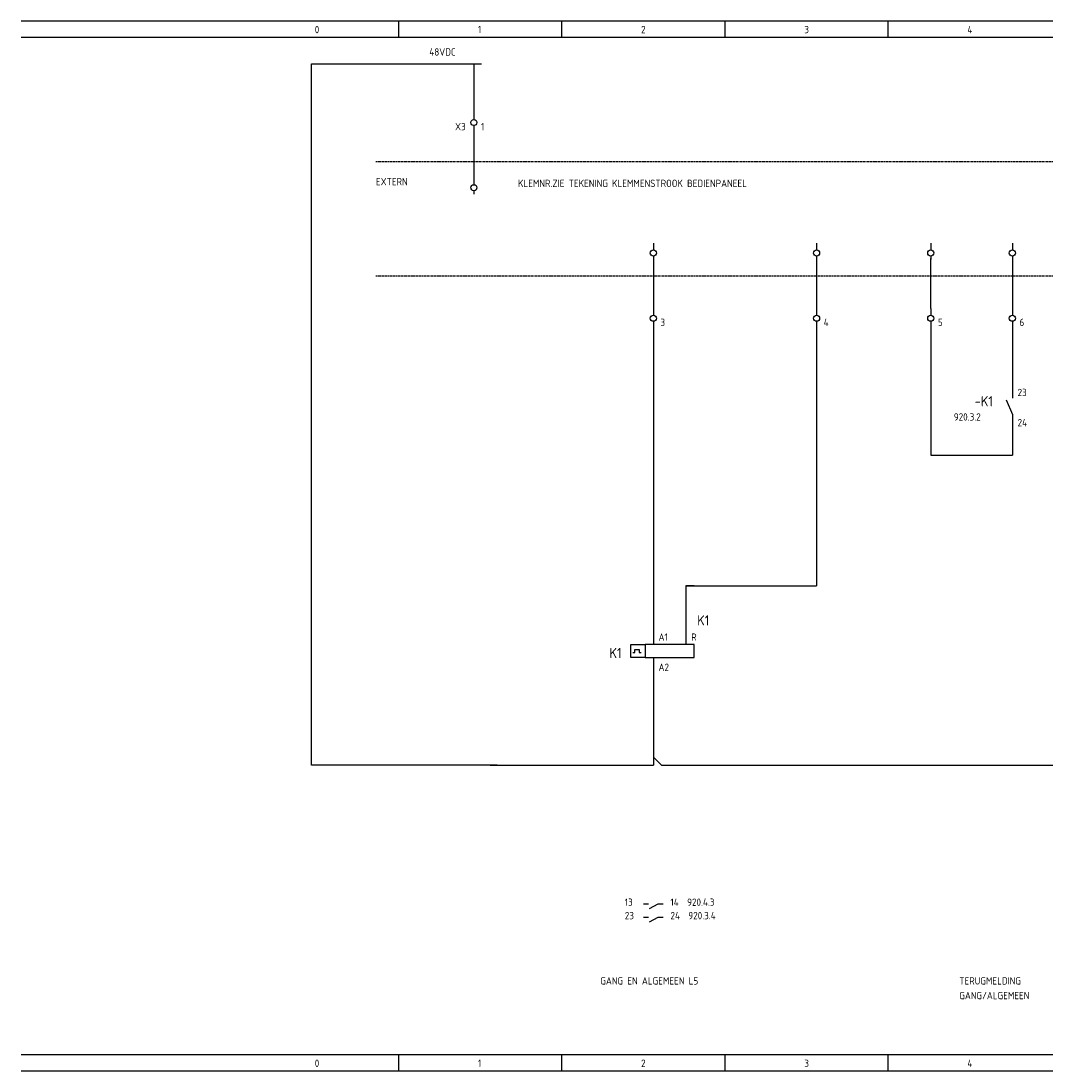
# Model space of a CAD drawing. Extents: x 30 to 1497, y -113 to 436.
# Tile 3 of 7: x 992 to 1243, y -113 to 145. Entities that reach past the tile are written whole.
import ezdxf

# ---------------------------------------------------------------- set-up
doc = ezdxf.new("R2010")
doc.units = 0
doc.linetypes.add('EPLANLINE2', pattern=[0.375, 0.25, -0.125])
doc.linetypes.add('EPLANLINE7', pattern=[0])
doc.layers.get('0').update_dxf_attribs({"linetype": 'CONTINUOUS'})
for name, color, linetype in [('AANSLUITCODE', 3, 'CONTINUOUS'), ('AUTOCONNECTING', 2, 'CONTINUOUS'), ('CONTACTSPIEGEL', 7, 'CONTINUOUS'), ('EXTRA_TEKST', 7, 'CONTINUOUS'), ('KLEMMEN', 7, 'CONTINUOUS'), ('KRUISVERWIJZING', 7, 'CONTINUOUS'), ('ODC', 5, 'CONTINUOUS'), ('ONDERHOEK', 1, 'CONTINUOUS'), ('SPEC_TEKST', 5, 'CONTINUOUS'), ('SYMBOOL', 4, 'CONTINUOUS')]:
    doc.layers.add(name, color=color, linetype=linetype)
doc.styles.get("Standard").update_dxf_attribs({"font": 'ISOCP'})

# ---------------------------------------------------------------- blocks, each defined once
blk = doc.blocks.new('SO282')
at = {"layer": 'SYMBOOL', "color": 3, "linetype": 'EPLANLINE7'}
for p in [(0, 4), (-2, 0)]:
    blk.add_line(p, (0, 0), dxfattribs=at)
blk = doc.blocks.new('SO264')
at = {"layer": 'SYMBOOL', "color": 3, "linetype": 'EPLANLINE7'}
for p, q in [((0, 4), (0, 0)), ((-2, 0), (0, 0)), ((0, 2), (2, 0))]:
    blk.add_line(p, q, dxfattribs=at)
blk = doc.blocks.new('190_0_CBZ_NEN')
at = {"layer": 'SYMBOOL', "color": 3, "linetype": 'EPLANLINE7'}
for p, q in [((0, 4), (0, 3.2)), ((0, 3.2), (0, 1.6)), ((-5.5, -1.6), (-5.5, 1.6)), ((-5.5, 1.6), (-2, 1.6)), ((-4.5, -0.4), (-4.5, 0.4)), ((-4.5, 0.4), (-3.5, 0.4)), ((-3.5, 0.4), (-3.5, -0.4)), ((0, 1.6), (-2, 1.6)), ((-2, 1.6), (-2, -1.6)), ((10, 1.6), (-1, 1.6)), ((10, -1.6), (10, 1.6)), ((-2, -1.6), (-5.5, -1.6)), ((-5, -0.4), (-4.5, -0.4)), ((-3.5, -0.4), (-3, -0.4)), ((-2, -1.6), (-1, -1.6)), ((-1, -1.6), (10, -1.6)), ((0, -1.6), (0, -3.2)), ((0, -3.2), (0, -4))]:
    blk.add_line(p, q, dxfattribs=at)
blk = doc.blocks.new('163_0_CBZ_NEN')
at = {"layer": 'SYMBOOL', "color": 3, "linetype": 'EPLANLINE7'}
for p, q in [((0, 4), (0, 3.2)), ((0, 3.2), (0, 1.6))]:
    blk.add_line(p, q, dxfattribs=at)
blk = doc.blocks.new('SO281')
at = {"layer": 'SYMBOOL', "color": 3, "linetype": 'EPLANLINE7'}
for p, q in [((2, 0), (0, 0)), ((0, 0), (0, -2))]:
    blk.add_line(p, q, dxfattribs=at)
blk = doc.blocks.new('30_0_CBZ_NEN')
at = {"layer": 'EXTRA_TEKST', "color": 3, "linetype": 'EPLANLINE7'}
for p, q in [((0, 4), (0, 3.2)), ((0, 3.2), (0, 2.4)), ((0, 0.8), (0, 0))]:
    blk.add_line(p, q, dxfattribs=at)
blk.add_circle((0, 1.6), 0.75, dxfattribs=at)
blk = doc.blocks.new('1_0_CBZ_NEN')
at = {"layer": 'EXTRA_TEKST', "color": 3, "linetype": 'EPLANLINE7'}
for p, q in [((0, 4), (0, 3.2)), ((0, 3.2), (0, 2)), ((-1.5, 1.6), (0, -2)), ((0, -2), (0, -3.2)), ((0, -3.2), (0, -4))]:
    blk.add_line(p, q, dxfattribs=at)
blk = doc.blocks.new('SO283')
at = {"layer": 'SYMBOOL', "color": 3, "linetype": 'EPLANLINE7'}
for p, q in [((0, 4), (0, 0)), ((0, 0), (2, 0))]:
    blk.add_line(p, q, dxfattribs=at)

msp = doc.modelspace()

# ---------------------------------------------------------------- linework, layer by layer
at = {"color": 3}
for p, q in [((1062.85, -37.93), (1062.85, 134.03)), ((1062.85, 134.03), (1104.49, 134.03)), ((1214.62, 80.97), (1214.62, 86.29)), ((1214.62, 74.01), (1214.62, 80.97)), ((1108.34, -37.93), (1062.85, -37.93))]:
    msp.add_line(p, q, dxfattribs=at)
at = {"layer": 'AUTOCONNECTING', "color": 3, "linetype": 'EPLANLINE7'}
for p, q in [((1102.62, 134.06), (1102.62, 122.06)), ((1102.62, 118.06), (1102.62, 106.06)), ((1146.62, 86.06), (1146.62, 74.06)), ((1186.62, 86.06), (1186.62, 74.06)), ((1234.62, 86.06), (1234.62, 74.06)), ((1146.62, 70.06), (1146.62, -5.94)), ((1186.62, 70.06), (1186.62, 6.06)), ((1214.62, 70.06), (1214.62, 38.06)), ((1234.62, 70.06), (1234.62, 54.06)), ((1234.62, 46.06), (1234.62, 38.06)), ((1214.62, 38.06), (1234.62, 38.06)), ((1154.62, 6.06), (1186.62, 6.06)), ((1154.62, 6.06), (1154.62, -5.94)), ((1146.62, -13.94), (1146.62, -35.94)), ((1106.62, -37.94), (1144.62, -37.94)), ((1148.62, -37.94), (1306.62, -37.94))]:
    msp.add_line(p, q, dxfattribs=at)
at = {"layer": 'CONTACTSPIEGEL', "color": 1, "linetype": 'EPLANLINE7'}
for p, q in [((1144.22, -71.94), (1144.7, -71.94)), ((1144.7, -71.94), (1145.42, -71.94)), ((1145.67, -73.07), (1147.82, -71.94)), ((1147.82, -71.94), (1148.55, -71.94)), ((1148.55, -71.94), (1149.02, -71.94)), ((1144.22, -75.24), (1144.7, -75.24)), ((1144.7, -75.24), (1145.42, -75.24)), ((1145.67, -76.37), (1147.82, -75.24)), ((1147.82, -75.24), (1148.55, -75.24)), ((1148.55, -75.24), (1149.02, -75.24))]:
    msp.add_line(p, q, dxfattribs=at)
at = {"layer": 'ONDERHOEK', "color": 1, "linetype": 'EPLANLINE7'}
for p, q in [((991.62, 144.56), (1496.62, 144.56)), ((1084.12, 144.56), (1084.12, 140.56)), ((1124.12, 144.56), (1124.12, 140.56)), ((1164.12, 144.56), (1164.12, 140.56)), ((1204.12, 144.56), (1204.12, 140.56)), ((991.62, 140.56), (1496.62, 140.56)), ((1496.62, -108.94), (991.62, -108.94)), ((1084.12, -108.94), (1084.12, -112.94)), ((1124.12, -108.94), (1124.12, -112.94)), ((1164.12, -108.94), (1164.12, -112.94)), ((1204.12, -108.94), (1204.12, -112.94)), ((991.62, -112.94), (1496.62, -112.94))]:
    msp.add_line(p, q, dxfattribs=at)
at = {"layer": 'ONDERHOEK', "color": 4, "linetype": 'EPLANLINE7'}
for p, q in [((991.62, 144.56), (991.62, 144.56)), ((991.62, -108.94), (991.62, -108.94))]:
    msp.add_line(p, q, dxfattribs=at)
at = {"layer": 'SYMBOOL', "color": 1, "linetype": 'EPLANLINE2'}
for p, q in [((1078.62, 110.06), (1406.62, 110.06)), ((1078.62, 82.06), (1406.62, 82.06))]:
    msp.add_line(p, q, dxfattribs=at)

# ---------------------------------------------------------------- block references
at = {"layer": 'SYMBOOL'}
ref = msp.add_blockref('30_0_CBZ_NEN', (1102.62, 118.06), dxfattribs=at)
ref.add_attrib('AANSLUITCODERING_1', 'X3', (1098.02, 117.76), dxfattribs={"layer": 'KLEMMEN', "color": 2, "height": 1.8})
ref.add_attrib('AANSLUITCODERING_2', '1', (1104.37, 117.76), dxfattribs={"layer": 'KLEMMEN', "color": 2, "height": 1.8})
for name, p in [('30_0_CBZ_NEN', (1102.62, 102.06)), ('30_0_CBZ_NEN', (1146.62, 86.06)), ('30_0_CBZ_NEN', (1186.62, 86.06)), ('30_0_CBZ_NEN', (1214.63, 86.07)), ('30_0_CBZ_NEN', (1234.62, 86.06)), ('SO283', (1214.62, 38.06)), ('SO282', (1234.62, 38.06)), ('SO282', (1186.62, 6.06)), ('SO281', (1154.62, 6.06)), ('SO264', (1146.62, -37.94))]:
    msp.add_blockref(name, p, dxfattribs=at)
ref = msp.add_blockref('30_0_CBZ_NEN', (1146.62, 70.06), dxfattribs=at)
ref.add_attrib('AANSLUITCODERING_1', '3', (1148.37, 69.76), dxfattribs={"layer": 'KLEMMEN', "color": 2, "height": 1.8})
ref = msp.add_blockref('30_0_CBZ_NEN', (1186.62, 70.06), dxfattribs=at)
ref.add_attrib('AANSLUITCODERING_1', '4', (1188.37, 69.76), dxfattribs={"layer": 'KLEMMEN', "color": 2, "height": 1.8})
ref = msp.add_blockref('30_0_CBZ_NEN', (1214.62, 70.06), dxfattribs=at)
ref.add_attrib('AANSLUITCODERING_1', '5', (1216.37, 69.76), dxfattribs={"layer": 'KLEMMEN', "color": 2, "height": 1.8})
ref = msp.add_blockref('30_0_CBZ_NEN', (1234.62, 70.06), dxfattribs=at)
ref.add_attrib('AANSLUITCODERING_1', '6', (1236.37, 69.76), dxfattribs={"layer": 'KLEMMEN', "color": 2, "height": 1.8})
ref = msp.add_blockref('1_0_CBZ_NEN', (1234.62, 50.06), dxfattribs=at)
ref.add_attrib('ODC_1', '-K1', (1225.37, 50.06), dxfattribs={"layer": 'ODC', "color": 3, "height": 2.5})
ref.add_attrib('AANSLUITCODERING_1', '23', (1235.9, 52.56), dxfattribs={"layer": 'AANSLUITCODE', "color": 2, "height": 1.8})
ref.add_attrib('AANSLUITCODERING_2', '24', (1235.9, 45.16), dxfattribs={"layer": 'AANSLUITCODE', "color": 2, "height": 1.8})
ref = msp.add_blockref('163_0_CBZ_NEN', (1154.62, -9.94), dxfattribs=at)
ref.add_attrib('ODC_1', 'K1', (1157.37, -3.69), dxfattribs={"layer": 'ODC', "color": 3, "height": 2.5})
ref.add_attrib('AANSLUITCODERING_1', 'R', (1155.9, -7.44), dxfattribs={"layer": 'AANSLUITCODE', "color": 2, "height": 1.8})
ref = msp.add_blockref('190_0_CBZ_NEN', (1146.62, -9.94), dxfattribs=at)
ref.add_attrib('ODC_1', 'K1', (1135.87, -11.69), dxfattribs={"layer": 'ODC', "color": 3, "height": 2.5})
ref.add_attrib('AANSLUITCODERING_1', 'A1', (1147.9, -7.44), dxfattribs={"layer": 'AANSLUITCODE', "color": 2, "height": 1.8})
ref.add_attrib('AANSLUITCODERING_2', 'A2', (1147.9, -14.84), dxfattribs={"layer": 'AANSLUITCODE', "color": 2, "height": 1.8})

# ---------------------------------------------------------------- texts
at = {"layer": 'CONTACTSPIEGEL', "color": 2}
for s, p in [('13', (1139.62, -72.44)), ('14  920.4.3', (1150.82, -72.44)), ('23', (1139.62, -75.74)), ('24  920.3.4', (1150.82, -75.74))]:
    msp.add_text(s, height=1.8, dxfattribs=at).set_placement(p)
at = {"layer": 'KRUISVERWIJZING', "color": 2}
msp.add_text('920.3.2', height=1.8, dxfattribs=at).set_placement((1220.27, 46.56))
at = {"layer": 'ONDERHOEK', "color": 2}
for s, p in [('0 ', (1063.62, 141.56)), ('1 ', (1103.62, 141.56)), ('2 ', (1143.62, 141.56)), ('3 ', (1183.62, 141.56)), ('4 ', (1223.62, 141.56)), ('0 ', (1063.62, -111.94)), ('1 ', (1103.62, -111.94)), ('2 ', (1143.62, -111.94)), ('3 ', (1183.62, -111.94)), ('4 ', (1223.62, -111.94))]:
    msp.add_text(s, height=1.8, dxfattribs=at).set_placement(p)
at = {"layer": 'SPEC_TEKST', "color": 2}
for s, p in [('48VDC', (1091.71, 136.06)), ('EXTERN', (1078.62, 104.26)), ('KLEMNR.ZIE TEKENING KLEMMENSTROOK BEDIENPANEEL', (1113.44, 103.84)), ('GANG EN ALGEMEEN L5', (1133.62, -91.74)), ('TERUGMELDING', (1221.62, -91.74)), ('GANG/ALGEMEEN', (1221.62, -95.34))]:
    msp.add_text(s, height=1.8, dxfattribs=at).set_placement(p)

doc.saveas('drawing.dxf')
